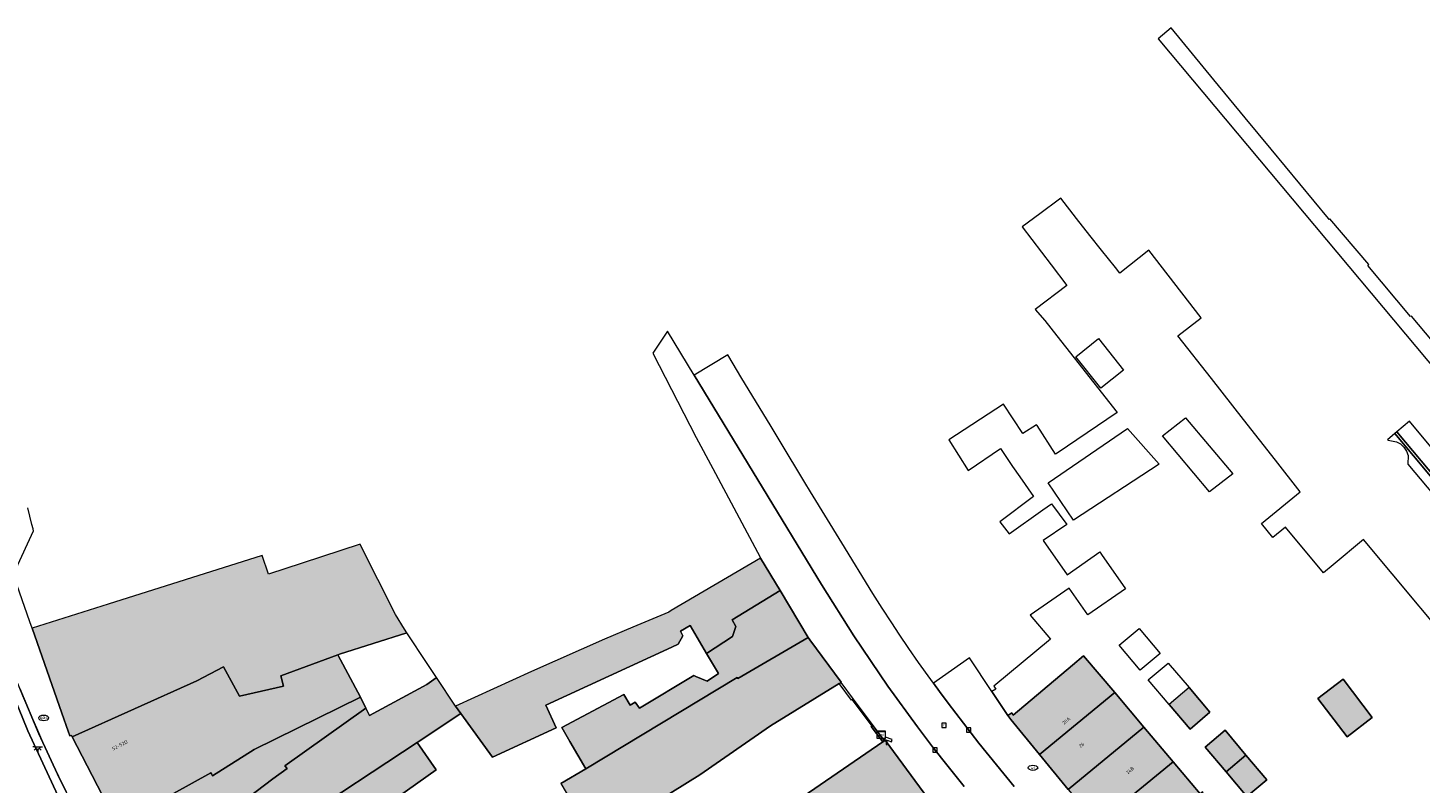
# Model space of a CAD drawing. Header units: metres. Extents: x 196496 to 197479, y 355250 to 356324.
# Tile 116 of 119: x 197117 to 197262, y 356218 to 356297. Entities that reach past the tile are written whole.
import ezdxf
from ezdxf.enums import TextEntityAlignment as Align

# ---------------------------------------------------------------- set-up
doc = ezdxf.new("R2010")
doc.units = ezdxf.units.M
doc.layers.get('0').update_dxf_attribs({"lineweight": 9})
for name, color, linetype, lineweight in [('B-WE-IE-MEUBILAIR_WEGMEUBILAIR-S', 251, 'Continuous', 9), ('B-WE-IE-TERREINAFSCHEIDING_KUNSTMATIG_MUUR-G', 251, 'IE-TERREINAFSCHEIDING-KUNSTMATIG-DICHT', 9), ('B-WE-IE-TERREINAFSCHEIDING_KUNSTMATIG_MUUR-GV', 251, 'Continuous', 9), ('B-WE-KL-DATA-S', 251, 'Continuous', 9), ('B-WE-KL-ET_LS_OV_LICHTPUNT-S', 251, 'Continuous', 9), ('B-WE-KL-GAS_PUT-S', 251, 'Continuous', 9), ('B-WE-KL-WATER-S', 251, 'Continuous', 9), ('B-WE-OG-BEBOUWING-GV', 251, 'Continuous', 9), ('B-WE-OG-BEBOUWING_HUISNUMMER-T35', 90, 'Continuous', 9), ('B-WE-OG-TERREIN_ERF-GV', 251, 'Continuous', 9), ('B-WE-RI-GWA_KOLK-S', 251, 'Continuous', 9), ('B-WE-RI-GWA_RIOOLPUT-S', 251, 'Continuous', 9), ('B-WE-RI-HWA_GOOT_LIJNGOOT-G', 251, 'Continuous', 9), ('B-WE-VH-VERHARDING_BETONSTRAATSTEEN-GV', 251, 'Continuous', 9), ('B-WE-VH-VERHARDING_OPEN-GV', 251, 'Continuous', 9), ('B-WE-VH-VERHARDING_STRAATBAKSTEEN-GV', 251, 'Continuous', 9), ('B-WE-VH-VERHARDING_TEGEL-GV', 251, 'Continuous', 9)]:
    doc.layers.add(name, color=color, linetype=linetype, lineweight=lineweight)
doc.layers.add('X-XX-AL-PRESENTATIE_GEBOUW3-V', color=7, linetype='Continuous', lineweight=9, true_color=0xebe1d6)
doc.styles.add('NLCS-ISO', font='NLCS-ISO.ttf')
doc.styles.add('NLCS-ISO-ANNOTATIEF-T35', font='NLCS-ISO.ttf', dxfattribs={"height": 3.5})
doc.linetypes.add('IE-TERREINAFSCHEIDING-KUNSTMATIG-DICHT', pattern='A,8,-1,[82,NLCS.SHX,S=0.75,R=90,X=0,Y=0],-1', length=10)

# ---------------------------------------------------------------- blocks, each defined once
blk = doc.blocks.new('SKL-DATA_SIGNAAL_CAIKAST-SO')
at = {"color": 0, "linetype": 'ByBlock', "lineweight": 18}
for points in [[(-2, 2), (2, 2), (2, 1.68), (-2, 1.68)], [(-2, 1.52), (2, 1.52), (2, -2), (-2, -2)]]:
    blk.add_lwpolyline(points, close=True, dxfattribs=at)
at = {"color": 0, "linetype": 'ByBlock', "lineweight": 18, "style": 'NLCS-ISO'}
blk.add_text('cai', height=1.5, dxfattribs=at).set_placement((0, 0), align=Align.MIDDLE_CENTER)
blk = doc.blocks.new('SKL-WATER_WATERLEIDINGPUT-SO')
at = {"color": 0, "linetype": 'ByBlock', "lineweight": 18}
blk.add_ellipse((0, 0), major_axis=(2.5, 0), ratio=0.54, dxfattribs=at)
at = {"color": 0, "linetype": 'ByBlock', "lineweight": 18, "style": 'NLCS-ISO'}
blk.add_text('wl', height=1.5, dxfattribs=at).set_placement((0, 0), align=Align.MIDDLE_CENTER)
blk = doc.blocks.new('SRI-KOLK-SO')
at = {"color": 0, "linetype": 'ByBlock', "lineweight": 18}
blk.add_lwpolyline([(-1.125, -1.125), (1.125, -1.125), (1.125, 1.125), (-1.125, 1.125)], close=True, dxfattribs=at)
at = {"color": 0, "linetype": 'ByBlock', "lineweight": 18, "style": 'NLCS-ISO'}
blk.add_text('k', height=1.5, dxfattribs=at).set_placement((0, 0), align=Align.MIDDLE_CENTER)
blk = doc.blocks.new('SRI-PUT_INSPECTIEPUT_RIOOLPUT-SO')
at = {"color": 0, "linetype": 'ByBlock', "lineweight": 18}
blk.add_lwpolyline([(-1.12, -1.12), (1.12, -1.12), (1.12, 1.12), (-1.12, 1.12)], close=True, dxfattribs=at)
at = {"color": 0, "linetype": 'ByBlock', "lineweight": 18, "style": 'NLCS-ISO'}
blk.add_text('r', height=1.5, dxfattribs=at).set_placement((0, 0.28), align=Align.MIDDLE_CENTER)
blk = doc.blocks.new('SKL-GAS_PUT-SO')
at = {"color": 0, "linetype": 'ByBlock', "lineweight": 18}
blk.add_ellipse((0, 0), major_axis=(2.5, 0), ratio=0.601255, dxfattribs=at)
at = {"color": 0, "linetype": 'ByBlock', "lineweight": 18, "style": 'NLCS-ISO'}
blk.add_text('gas', height=1.8, dxfattribs=at).set_placement((0.12, 0.3), align=Align.MIDDLE_CENTER)
blk = doc.blocks.new('SIE-WEG_CAMERA-SO')
at = {"color": 0, "linetype": 'ByBlock', "lineweight": 18}
blk.add_lwpolyline([(-1.22, 0.41), (-1.22, -1.92), (-0.72, -1.92), (-0.72, 0.25), (1.55, -0.53), (1.95, 0.66), (-1.6, 1.86), (-2, 0.68)], close=True, dxfattribs=at)
blk = doc.blocks.new('SKL-ET_OV_LICHTPUNT-SO')
at = {"color": 0, "linetype": 'ByBlock', "lineweight": 18}
for points in [[(-1.25, 0), (-2.5, 0)], [(1.25, 0), (2.5, 0)], [(-0.92, -0.85), (-1.83, -1.7)], [(0, -1.25), (0, -2.5)], [(0.92, -0.85), (1.83, -1.7)]]:
    blk.add_lwpolyline(points, dxfattribs=at)
blk.add_lwpolyline([(0, 0), (1.25, 0, -1), (-1.25, 0)], format="xyb", close=True, dxfattribs=at)

msp = doc.modelspace()

# ---------------------------------------------------------------- hatches: boundary and pattern name
at = {"layer": 'X-XX-AL-PRESENTATIE_GEBOUW3-V'}
for points in [[(197120.237, 356225.323), (197120.897, 356223.446), (197121.071, 356222.951), (197121.232, 356222.985), (197121.304, 356222.845), (197134.281, 356228.666), (197137.052, 356230.138), (197138.732, 356227.09), (197143.301, 356228.11), (197143.017, 356229.182), (197148.962, 356231.383), (197149.132, 356231.446), (197156.124, 356233.65), (197155.887, 356234.038), (197154.962, 356235.572), (197151.295, 356242.856), (197151.269, 356242.906), (197145.239, 356240.921), (197141.724, 356239.764), (197141.088, 356241.718), (197125.05, 356236.661), (197117.129, 356234.163)], [(197195.003, 356238.06), (197192.966, 356241.44), (197183.655, 356235.976), (197183.409, 356235.832), (197179.656, 356234.254), (197176.721, 356233.02), (197169.113, 356229.653), (197161.214, 356226.023), (197161.754, 356225.279), (197165.063, 356220.741), (197171.689, 356223.791), (197170.613, 356226.128), (197183.729, 356232.166), (197184.392, 356232.471), (197184.88, 356233.339), (197184.642, 356233.854), (197185.618, 356234.424), (197187.328, 356231.532), (197190.051, 356233.271), (197190.392, 356234.324), (197189.999, 356235.011)], [(197187.328, 356231.532), (197188.575, 356229.424), (197187.388, 356228.647), (197186.215, 356229.134), (197186.034, 356229.209), (197180.376, 356225.822), (197179.905, 356226.452), (197179.389, 356226.141), (197178.734, 356227.239), (197172.266, 356223.825), (197173.12, 356222.358), (197174.773, 356219.519), (197190.529, 356229.021), (197190.589, 356228.931), (197197.936, 356233.191), (197195.003, 356238.06), (197189.999, 356235.011), (197190.392, 356234.324), (197190.051, 356233.271)], [(197201.134, 356228.389), (197201.313, 356228.5), (197201.37, 356228.535), (197198.092, 356232.933), (197197.936, 356233.191), (197190.589, 356228.931), (197190.529, 356229.021), (197174.773, 356219.519), (197172.174, 356217.984), (197175.522, 356212.314), (197175.641, 356212.112), (197179.671, 356214.567), (197186.644, 356218.884), (197194.015, 356223.99)], [(197138.732, 356227.09), (197137.052, 356230.138), (197134.281, 356228.666), (197121.304, 356222.845), (197126.008, 356213.736), (197135.741, 356219.098), (197135.818, 356218.976), (197135.902, 356218.787), (197140.26, 356221.519), (197151.307, 356226.984), (197148.962, 356231.383), (197143.017, 356229.182), (197143.301, 356228.11)], [(197222.014, 356220.995), (197229.832, 356227.443), (197226.597, 356231.265), (197225.445, 356230.297), (197219.275, 356225.114), (197219.123, 356225.337), (197218.716, 356225.06), (197219.008, 356224.632)], [(197158.217, 356228.295), (197152.244, 356225.062), (197151.865, 356225.838), (197143.433, 356219.837), (197143.665, 356219.543), (197142.179, 356218.476), (197137.723, 356215.068), (197128.89, 356208.668), (197128.941, 356208.578), (197131.149, 356205.436), (197137.317, 356209.883), (197137.933, 356209.161), (197142.933, 356212.761), (197144.673, 356214.001), (197157.215, 356222.27), (197161.754, 356225.279), (197161.214, 356226.023), (197159.219, 356229.001), (197159.202, 356228.989)], [(197250.982, 356226.819), (197254.017, 356222.841), (197256.651, 356224.851), (197253.623, 356228.829)], [(197140.26, 356221.519), (197135.902, 356218.787), (197135.818, 356218.976), (197135.741, 356219.098), (197126.008, 356213.736), (197126.062, 356213.632), (197128.89, 356208.668), (197137.723, 356215.068), (197142.179, 356218.476), (197143.665, 356219.543), (197143.433, 356219.837), (197151.865, 356225.838), (197151.307, 356226.984)], [(197229.832, 356227.443), (197222.014, 356220.995), (197225, 356217.377), (197232.864, 356223.862)], [(197235.505, 356226.208), (197237.683, 356223.643), (197239.748, 356225.397), (197237.57, 356227.962)], [(197232.864, 356223.862), (197225, 356217.377), (197227.992, 356213.752), (197235.919, 356220.253)], [(197205.682, 356222.313), (197195.614, 356215.426), (197190.989, 356212.457), (197191.591, 356211.519), (197188.371, 356209.452), (197184.868, 356207.28), (197184.797, 356207.379), (197177.946, 356202.985), (197176.48, 356205.136), (197170.048, 356200.563), (197165.837, 356197.628), (197159.867, 356193.509), (197159.798, 356193.636), (197155.661, 356190.652), (197155.601, 356190.742), (197151.922, 356188.129), (197151.835, 356188.279), (197146.049, 356184.036), (197150.598, 356177.959), (197161.296, 356186.134), (197162.779, 356184.201), (197167.148, 356187.421), (197168.405, 356185.678), (197175.412, 356190.933), (197178.841, 356193.595), (197182.528, 356196.613), (197182.639, 356196.704), (197182.196, 356197.35), (197200.075, 356209.266), (197200.356, 356208.942), (197203.117, 356210.748), (197210.865, 356215.816), (197205.929, 356222.483), (197205.855, 356222.432)], [(197241.424, 356219.197), (197243.495, 356220.945), (197241.32, 356223.521), (197239.249, 356221.773)], [(197135.145, 356199.749), (197148.193, 356209.214), (197146.96, 356210.972), (197155.14, 356216.542), (197159.176, 356219.396), (197157.215, 356222.27), (197144.673, 356214.001), (197142.933, 356212.761), (197137.933, 356209.161), (197137.317, 356209.883), (197131.149, 356205.436)], [(197243.495, 356220.945), (197241.424, 356219.197), (197243.598, 356216.621), (197245.669, 356218.369)], [(197235.919, 356220.253), (197227.992, 356213.752), (197230.957, 356210.159), (197230.991, 356210.121), (197239.05, 356217.037), (197238.981, 356217.119), (197238.74, 356216.921)]]:
    msp.add_hatch(color=256, dxfattribs=at).paths.add_polyline_path(points)

# ---------------------------------------------------------------- linework, layer by layer
at = {"layer": 'B-WE-IE-TERREINAFSCHEIDING_KUNSTMATIG_MUUR-G', "ltscale": 0.05, "flags": 128}
for points in [[(197205.682, 356222.313), (197204.488, 356223.907), (197204.572, 356223.97)], [(197204.572, 356223.97), (197204.657, 356224.033)], [(197205.855, 356222.432), (197204.657, 356224.033)]]:
    msp.add_lwpolyline(points, dxfattribs=at)
at = {"layer": 'B-WE-IE-TERREINAFSCHEIDING_KUNSTMATIG_MUUR-GV', "flags": 128}
msp.add_lwpolyline([(197205.682, 356222.313), (197205.855, 356222.432), (197204.657, 356224.033), (197204.572, 356223.97), (197204.488, 356223.907)], close=True, dxfattribs=at)
at = {"layer": 'B-WE-OG-BEBOUWING-GV', "flags": 128}
for points in [[(197120.237, 356225.323), (197120.897, 356223.446), (197121.071, 356222.951), (197121.232, 356222.985), (197121.304, 356222.845), (197134.281, 356228.666), (197137.052, 356230.138), (197138.732, 356227.09), (197143.301, 356228.11), (197143.017, 356229.182), (197148.962, 356231.383), (197149.132, 356231.446), (197156.124, 356233.65), (197155.887, 356234.038), (197154.962, 356235.572), (197151.295, 356242.856), (197151.269, 356242.906), (197145.239, 356240.921), (197141.724, 356239.764), (197141.088, 356241.718), (197125.05, 356236.661), (197117.129, 356234.163)], [(197195.003, 356238.06), (197192.966, 356241.44), (197183.655, 356235.976), (197183.409, 356235.832), (197179.656, 356234.254), (197176.721, 356233.02), (197169.113, 356229.653), (197161.214, 356226.023), (197161.754, 356225.279), (197165.063, 356220.741), (197171.689, 356223.791), (197170.613, 356226.128), (197183.729, 356232.166), (197184.392, 356232.471), (197184.88, 356233.339), (197184.642, 356233.854), (197185.618, 356234.424), (197187.328, 356231.532), (197190.051, 356233.271), (197190.392, 356234.324), (197189.999, 356235.011)], [(197187.328, 356231.532), (197188.575, 356229.424), (197187.388, 356228.647), (197186.215, 356229.134), (197186.034, 356229.209), (197180.376, 356225.822), (197179.905, 356226.452), (197179.389, 356226.141), (197178.734, 356227.239), (197172.266, 356223.825), (197173.12, 356222.358), (197174.773, 356219.519), (197190.529, 356229.021), (197190.589, 356228.931), (197197.936, 356233.191), (197195.003, 356238.06), (197189.999, 356235.011), (197190.392, 356234.324), (197190.051, 356233.271)], [(197201.134, 356228.389), (197201.313, 356228.5), (197201.37, 356228.535), (197198.092, 356232.933), (197197.936, 356233.191), (197190.589, 356228.931), (197190.529, 356229.021), (197174.773, 356219.519), (197172.174, 356217.984), (197175.522, 356212.314), (197175.641, 356212.112), (197179.671, 356214.567), (197186.644, 356218.884), (197194.015, 356223.99)], [(197138.732, 356227.09), (197137.052, 356230.138), (197134.281, 356228.666), (197121.304, 356222.845), (197126.008, 356213.736), (197135.741, 356219.098), (197135.818, 356218.976), (197135.902, 356218.787), (197140.26, 356221.519), (197151.307, 356226.984), (197148.962, 356231.383), (197143.017, 356229.182), (197143.301, 356228.11)], [(197222.014, 356220.995), (197229.832, 356227.443), (197226.597, 356231.265), (197225.445, 356230.297), (197219.275, 356225.114), (197219.123, 356225.337), (197218.716, 356225.06), (197219.008, 356224.632)], [(197158.217, 356228.295), (197152.244, 356225.062), (197151.865, 356225.838), (197143.433, 356219.837), (197143.665, 356219.543), (197142.179, 356218.476), (197137.723, 356215.068), (197128.89, 356208.668), (197128.941, 356208.578), (197131.149, 356205.436), (197137.317, 356209.883), (197137.933, 356209.161), (197142.933, 356212.761), (197144.673, 356214.001), (197157.215, 356222.27), (197161.754, 356225.279), (197161.214, 356226.023), (197159.219, 356229.001), (197159.202, 356228.989)], [(197250.982, 356226.819), (197254.017, 356222.841), (197256.651, 356224.851), (197253.623, 356228.829)], [(197140.26, 356221.519), (197135.902, 356218.787), (197135.818, 356218.976), (197135.741, 356219.098), (197126.008, 356213.736), (197126.062, 356213.632), (197128.89, 356208.668), (197137.723, 356215.068), (197142.179, 356218.476), (197143.665, 356219.543), (197143.433, 356219.837), (197151.865, 356225.838), (197151.307, 356226.984)], [(197229.832, 356227.443), (197222.014, 356220.995), (197225, 356217.377), (197232.864, 356223.862)], [(197235.505, 356226.208), (197237.683, 356223.643), (197239.748, 356225.397), (197237.57, 356227.962)], [(197232.864, 356223.862), (197225, 356217.377), (197227.992, 356213.752), (197235.919, 356220.253)], [(197241.424, 356219.197), (197243.495, 356220.945), (197241.32, 356223.521), (197239.249, 356221.773)], [(197135.145, 356199.749), (197148.193, 356209.214), (197146.96, 356210.972), (197155.14, 356216.542), (197159.176, 356219.396), (197157.215, 356222.27), (197144.673, 356214.001), (197142.933, 356212.761), (197137.933, 356209.161), (197137.317, 356209.883), (197131.149, 356205.436)], [(197243.495, 356220.945), (197241.424, 356219.197), (197243.598, 356216.621), (197245.669, 356218.369)], [(197235.919, 356220.253), (197227.992, 356213.752), (197230.957, 356210.159), (197230.991, 356210.121), (197239.05, 356217.037), (197238.981, 356217.119), (197238.74, 356216.921)]]:
    msp.add_lwpolyline(points, close=True, dxfattribs=at)
msp.add_lwpolyline([(197210.865, 356215.816), (197205.929, 356222.483), (197205.855, 356222.432), (197205.682, 356222.313), (197195.614, 356215.426)], dxfattribs=at)
at = {"layer": 'B-WE-OG-TERREIN_ERF-GV', "flags": 128}
msp.add_lwpolyline([(197172.174, 356217.984), (197174.773, 356219.519), (197173.12, 356222.358), (197172.266, 356223.825), (197178.734, 356227.239), (197179.389, 356226.141), (197179.905, 356226.452), (197180.376, 356225.822), (197186.034, 356229.209), (197186.215, 356229.134), (197187.388, 356228.647), (197188.575, 356229.424), (197187.328, 356231.532), (197185.618, 356234.424), (197184.642, 356233.854), (197184.88, 356233.339), (197184.392, 356232.471), (197183.729, 356232.166), (197170.613, 356226.128), (197171.689, 356223.791), (197165.063, 356220.741), (197161.754, 356225.279), (197157.215, 356222.27), (197159.176, 356219.396), (197155.14, 356216.542)], dxfattribs=at)
for points in [[(197151.865, 356225.838), (197152.244, 356225.062), (197158.217, 356228.295), (197159.202, 356228.989), (197159.219, 356229.001), (197158.238, 356230.464), (197156.124, 356233.65), (197149.132, 356231.446), (197148.962, 356231.383), (197151.307, 356226.984)], [(197195.614, 356215.426), (197205.682, 356222.313), (197204.488, 356223.907), (197204.572, 356223.97), (197202.517, 356226.716), (197202.433, 356226.653), (197201.134, 356228.389), (197194.015, 356223.99), (197186.644, 356218.884), (197179.671, 356214.567), (197184.797, 356207.379), (197184.868, 356207.28), (197188.371, 356209.452), (197191.591, 356211.519), (197190.989, 356212.457)]]:
    msp.add_lwpolyline(points, close=True, dxfattribs=at)
at = {"layer": 'B-WE-RI-HWA_GOOT_LIJNGOOT-G'}
for points in [[(197112.282, 356237.493, 0.0897602), (197140.424, 356186.211)], [(197112.282, 356237.493, 0.0897602), (197140.424, 356186.211)], [(197106.675, 356235.672, 0.0890217), (197135.78, 356182.646)], [(197106.675, 356235.672, 0.0890217), (197135.78, 356182.646)]]:
    msp.add_lwpolyline(points, format="xyb", dxfattribs=at)
at = {"layer": 'B-WE-RI-HWA_GOOT_LIJNGOOT-G', "flags": 128}
for points in [[(197115.836, 356227.878), (197117.837, 356223.158)], [(197117.837, 356223.158), (197119.983, 356218.504)], [(197119.983, 356218.504), (197122.274, 356213.918)]]:
    msp.add_lwpolyline(points, dxfattribs=at)
at = {"layer": 'B-WE-VH-VERHARDING_BETONSTRAATSTEEN-GV', "flags": 128}
msp.add_lwpolyline([(197296.831, 356209.215), (197297.061, 356209.41), (197274.962, 356235.811), (197259.21, 356254.584), (197258.988, 356254.395), (197274.728, 356235.626)], close=True, dxfattribs=at)
at = {"layer": 'B-WE-VH-VERHARDING_OPEN-GV', "flags": 128}
for points in [[(197219.382, 356217.677), (197215.687, 356222.199), (197214.074, 356224.259), (197212.489, 356226.34), (197211.581, 356227.561), (197210.957, 356228.417), (197210.681, 356228.796), (197209.416, 356230.575), (197208.393, 356232.052), (197207.388, 356233.539), (197206.622, 356234.698), (197205.632, 356236.227), (197204.659, 356237.767), (197201.426, 356243.033), (197198.178, 356248.334), (197197.569, 356249.327), (197194.988, 356253.596), (197193.957, 356255.302), (197191.027, 356260.147), (197189.542, 356262.603), (197186.061, 356260.499), (197199.291, 356238.703), (197202.676, 356233.346), (197206.228, 356228.113), (197209.297, 356223.883), (197210.88, 356221.803), (197212.491, 356219.746), (197214.152, 356217.685)], [(197113.889, 356230.292), (197116.697, 356223.461), (197119.815, 356216.75)], [(197119.815, 356216.75), (197116.697, 356223.461), (197113.889, 356230.292)], [(197122.274, 356213.918), (197119.983, 356218.504), (197117.837, 356223.158), (197115.836, 356227.878)]]:
    msp.add_lwpolyline(points, dxfattribs=at)
msp.add_lwpolyline([(197202.517, 356226.716), (197204.572, 356223.97), (197204.657, 356224.033), (197202.601, 356226.779)], close=True, dxfattribs=at)
at = {"layer": 'B-WE-VH-VERHARDING_STRAATBAKSTEEN-GV', "flags": 128}
for points in [[(197267.509, 356229.296), (197255.729, 356243.364), (197252.584, 356240.748), (197251.575, 356239.908), (197247.611, 356244.659), (197246.294, 356243.575), (197245.098, 356245.046), (197249.154, 356248.354), (197246.578, 356251.63), (197243.246, 356255.866), (197239.897, 356260.126), (197236.399, 356264.573), (197238.841, 356266.467), (197233.397, 356273.483), (197230.372, 356271.083), (197229.908, 356271.686), (197228.455, 356273.509), (197227.245, 356275.027), (197225.852, 356276.775), (197224.236, 356278.904), (197224.072, 356278.785), (197222.05, 356277.266), (197220.203, 356275.932), (197223.219, 356271.963), (197224.848, 356269.82), (197221.564, 356267.324), (197222.55, 356266.183), (197223.807, 356264.572), (197225.598, 356262.276), (197225.612, 356262.287), (197230.088, 356256.602), (197223.845, 356252.376), (197223.67, 356252.265), (197221.751, 356255.233), (197221.691, 356255.326), (197220.256, 356254.398), (197218.272, 356257.466), (197212.562, 356253.769), (197214.582, 356250.577), (197217.944, 356252.841), (197219.209, 356250.988), (197219.949, 356249.914), (197221.372, 356247.85), (197217.882, 356245.235), (197218.837, 356243.979), (197222.333, 356246.454), (197223.269, 356247.096), (197224.85, 356244.936), (197222.378, 356243.29), (197222.392, 356243.27), (197224.881, 356239.704), (197228.294, 356242.087), (197228.472, 356241.832), (197230.965, 356238.26), (197227.027, 356235.53), (197225.088, 356238.326), (197221.037, 356235.518), (197223.132, 356233.022), (197217.263, 356228.1), (197217.447, 356227.803), (197217.05, 356227.557), (197218.716, 356225.06), (197219.123, 356225.337), (197219.275, 356225.114), (197225.445, 356230.297), (197226.597, 356231.265), (197229.832, 356227.443), (197232.864, 356223.862), (197235.919, 356220.253), (197238.74, 356216.921)], [(197214.152, 356217.685), (197212.491, 356219.746), (197210.88, 356221.803), (197209.297, 356223.883), (197206.228, 356228.113), (197202.676, 356233.346), (197199.291, 356238.703), (197186.061, 356260.499), (197183.292, 356265.061), (197181.738, 356262.763), (197186.264, 356253.983), (197187.983, 356250.763), (197192.907, 356241.538), (197192.966, 356241.44), (197195.003, 356238.06), (197197.936, 356233.191), (197198.092, 356232.933), (197201.37, 356228.535), (197201.313, 356228.5), (197202.601, 356226.779), (197204.657, 356224.033), (197205.855, 356222.432), (197205.929, 356222.483), (197210.865, 356215.816)], [(197263.969, 356251.567), (197260.511, 356255.698), (197259.21, 356254.584), (197274.962, 356235.811)], [(197274.728, 356235.626), (197258.988, 356254.395), (197258.243, 356253.757), (197258.294, 356253.709), (197259.155, 356253.56), (197259.577, 356253.324), (197259.942, 356252.984), (197260.212, 356252.565), (197260.369, 356252.108), (197260.363, 356251.234), (197266.229, 356244.234)], [(197115.421, 356240.305), (197117.273, 356244.282), (197117.223, 356244.473), (197117.224, 356244.474), (197117.103, 356244.958), (197116.675, 356246.662)], [(197126.008, 356213.736), (197121.304, 356222.845), (197121.232, 356222.985), (197121.071, 356222.951), (197120.897, 356223.446), (197120.237, 356225.323), (197117.129, 356234.163), (197116.902, 356234.809), (197115.014, 356240.179)], [(197225, 356217.377), (197222.014, 356220.995), (197219.008, 356224.632), (197218.716, 356225.06), (197217.05, 356227.557), (197214.715, 356231.071), (197210.957, 356228.417), (197211.581, 356227.561), (197212.489, 356226.34), (197214.074, 356224.259), (197215.687, 356222.199), (197219.382, 356217.677)], [(197115.836, 356227.878), (197117.837, 356223.158), (197119.983, 356218.504), (197122.274, 356213.918)]]:
    msp.add_lwpolyline(points, dxfattribs=at)
for points in [[(197228.396, 356259.122), (197225.788, 356262.399), (197228.153, 356264.282), (197230.761, 356261.004)], [(197234.815, 356254.158), (197237.206, 356256.04), (197242.146, 356250.198), (197239.716, 356248.355)], [(197231.172, 356254.916), (197234.463, 356251.225), (197225.536, 356245.4), (197222.914, 356249.271)], [(197230.299, 356232.38), (197232.37, 356234.129), (197234.56, 356231.506), (197232.494, 356229.781)], [(197237.57, 356227.962), (197239.748, 356225.397), (197237.683, 356223.643), (197235.505, 356226.208), (197233.326, 356228.773), (197235.391, 356230.527)], [(197250.982, 356226.819), (197253.623, 356228.829), (197256.651, 356224.851), (197254.017, 356222.841)], [(197243.495, 356220.945), (197245.669, 356218.369), (197243.598, 356216.621), (197241.424, 356219.197), (197239.249, 356221.773), (197241.32, 356223.521)]]:
    msp.add_lwpolyline(points, close=True, dxfattribs=at)
at = {"layer": 'B-WE-VH-VERHARDING_TEGEL-GV', "flags": 128}
msp.add_lwpolyline([(197268.392, 356257.496), (197260.733, 356266.635), (197260.631, 356266.585), (197256.175, 356271.906), (197256.288, 356271.999), (197252.218, 356276.761), (197252.153, 356276.696), (197252.077, 356276.788), (197246.109, 356284.017), (197243.422, 356287.272), (197240.164, 356291.218), (197235.698, 356296.629), (197234.356, 356295.482), (197276.374, 356245.333)], dxfattribs=at)

# ---------------------------------------------------------------- block references
at = {"layer": 'B-WE-IE-MEUBILAIR_WEGMEUBILAIR-S', "xscale": 0.2, "yscale": 0.2, "zscale": 0.2}
msp.add_blockref('SIE-WEG_CAMERA-SO', (197206.278, 356222.432), dxfattribs=at)
msp.add_blockref('SIE-WEG_CAMERA-SO', (197206.278, 356222.432), dxfattribs=at)
at = {"layer": 'B-WE-KL-DATA-S', "xscale": 0.2, "yscale": 0.2, "zscale": 0.2}
msp.add_blockref('SKL-DATA_SIGNAAL_CAIKAST-SO', (197205.519, 356223.084), dxfattribs=at)
at = {"layer": 'B-WE-KL-ET_LS_OV_LICHTPUNT-S', "xscale": 0.2, "yscale": 0.2, "zscale": 0.2}
msp.add_blockref('SKL-ET_OV_LICHTPUNT-SO', (197117.706, 356221.789), dxfattribs=at)
at = {"layer": 'B-WE-KL-GAS_PUT-S', "xscale": 0.2, "yscale": 0.2, "zscale": 0.2}
msp.add_blockref('SKL-GAS_PUT-SO', (197118.324, 356224.804), dxfattribs=at)
at = {"layer": 'B-WE-KL-WATER-S', "xscale": 0.2, "yscale": 0.2, "zscale": 0.2}
msp.add_blockref('SKL-WATER_WATERLEIDINGPUT-SO', (197221.314, 356219.626), dxfattribs=at)
at = {"layer": 'B-WE-RI-GWA_KOLK-S', "xscale": 0.2, "yscale": 0.2, "zscale": 0.2}
for p in [(197214.644, 356223.569), (197211.123, 356221.478)]:
    msp.add_blockref('SRI-KOLK-SO', p, dxfattribs=at)
at = {"layer": 'B-WE-RI-GWA_RIOOLPUT-S', "xscale": 0.2, "yscale": 0.2, "zscale": 0.2}
msp.add_blockref('SRI-PUT_INSPECTIEPUT_RIOOLPUT-SO', (197212.072, 356224.037), dxfattribs=at)

# ---------------------------------------------------------------- texts
at = {"layer": 'B-WE-OG-BEBOUWING_HUISNUMMER-T35', "style": 'NLCS-ISO-ANNOTATIEF-T35'}
for s, rotation, p in [('26A', 40, (197224.785, 356224.519)), ('52-52D', 27.3, (197126.258, 356221.97)), ('26', 39.5, (197226.38, 356221.989)), ('24B', 40.2, (197231.433, 356219.361))]:
    msp.add_text(s, height=0.36, rotation=rotation, dxfattribs=at).set_placement(p, align=Align.MIDDLE)

doc.saveas('drawing.dxf')
